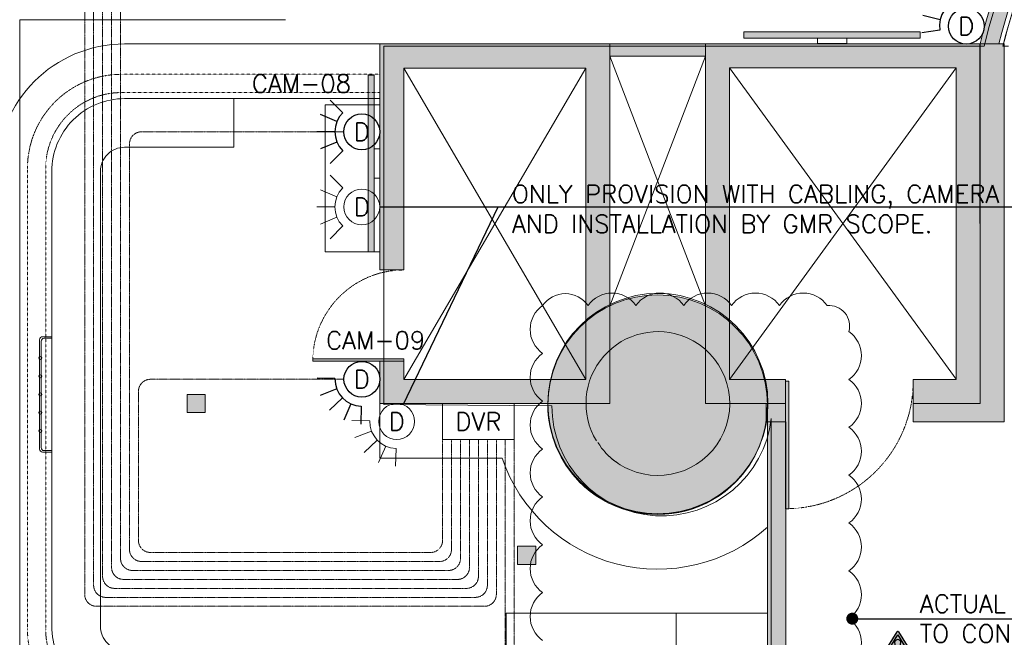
# Model space of a CAD drawing. Header units: millimetres. Extents: x 49250 to 72845, y -20157 to 18303.
# Tile 13 of 16: x 55532 to 63768, y 7217 to 12381. Entities that reach past the tile are written whole.
import ezdxf
from ezdxf.enums import TextEntityAlignment as Align

# ---------------------------------------------------------------- set-up
doc = ezdxf.new("R2010")
doc.units = ezdxf.units.MM
doc.header["$MEASUREMENT"] = 0
doc.linetypes.add('HIDDENX2', pattern=[0.75, 0.5, -0.25])
doc.linetypes.add('IRISH HOUSE_FF46_HYD AIRPORT_HVAC DUCTING LAYOUT 3$0$( Dashed )', pattern=[0.75, 0.5, -0.25])
doc.layers.get('0').update_dxf_attribs({"lineweight": 5})
for name, color, linetype in [('ACMV-MEPF_General Text', 7, 'Continuous'), ('ELV-CCTV-SYSTEM-EQP', 5, 'Continuous'), ('IRISH HOUSE_FF46_HYD AIRPORT_HVAC DUCTING LAYOUT 3$0$Flooring', 8, 'Continuous'), ('IRISH HOUSE_FF46_HYD AIRPORT_HVAC DUCTING LAYOUT 3$0$RCP LAYOUT', 8, 'Continuous'), ('Warning Symbol', 7, 'Continuous')]:
    doc.layers.add(name, color=color, linetype=linetype)
for name, color, linetype, lineweight in [('IRISH HOUSE_FF46_HYD AIRPORT_HVAC DUCTING LAYOUT 3$0$00 Structural', 2, 'Continuous', 25), ('IRISH HOUSE_FF46_HYD AIRPORT_HVAC DUCTING LAYOUT 3$0$02 Furniture', 14, 'Continuous', 25), ('IRISH HOUSE_FF46_HYD AIRPORT_HVAC DUCTING LAYOUT 3$0$02_Elevation 00', 8, 'Continuous', 9), ('IRISH HOUSE_FF46_HYD AIRPORT_HVAC DUCTING LAYOUT 3$0$Ceiling', 14, 'Continuous', 9), ('IRISH HOUSE_FF46_HYD AIRPORT_HVAC DUCTING LAYOUT 3$0$Grey', 8, 'Continuous', 9), ('IRISH HOUSE_FF46_HYD AIRPORT_HVAC DUCTING LAYOUT 3$0$LEVEL-F-OVERALL LAYOUT$0$A-DETL', 251, 'Continuous', 15), ('IRISH HOUSE_FF46_HYD AIRPORT_HVAC DUCTING LAYOUT 3$0$LEVEL-F-OVERALL LAYOUT$0$A-FLOR-HRAL', 251, 'Continuous', 13), ('IRISH HOUSE_FF46_HYD AIRPORT_HVAC DUCTING LAYOUT 3$0$LEVEL-F-OVERALL LAYOUT$0$C-COLS', 251, 'Continuous', 13), ('M-MEP-ELPR-EQUIP', 6, 'Continuous', 20), ('M-MEP-ELTV-CABLE', 96, 'HIDDENX2', 20), ('M-MEP-ELTV-CAM', 5, 'Continuous', 20), ('M-MEP-ELTV-EQUIP', 6, 'Continuous', 20), ('M-MEP-GEN', 7, 'Continuous', 5)]:
    doc.layers.add(name, color=color, linetype=linetype, lineweight=lineweight)
doc.styles.add('Oswald Light', font='txt')
doc.styles.add('Romans', font='romans.shx', dxfattribs={"width": 0.8})
doc.styles.get("Standard").update_dxf_attribs({"font": 'romans.shx'})
doc.dimstyles.new('100_Romans_Dot', dxfattribs={"dimtxt": 100, "dimasz": 100, "dimexe": 50, "dimexo": 50, "dimgap": 50, "dimtad": 1, "dimdec": 0, "dimzin": 0, "dimdsep": 46, "dimtxsty": 'Romans', "dimblk": 'DOT', "dimcen": 0.09, "dimclrd": 256, "dimclre": 256, "dimadec": 0, "dimazin": 0, "dimtfac": 1, "dimtdec": 0, "dimtofl": 0, "dimtmove": 0, "dimatfit": 3, "dimldrblk": 'DOT', "dimfxl": 0, "dimtolj": 1, "dimtzin": 0, "dimarcsym": 0})
doc.dimstyles.new('MDS-50', dxfattribs={"dimtxt": 100, "dimasz": 100, "dimexe": 50, "dimexo": 50, "dimgap": 25, "dimtad": 1, "dimdec": 0, "dimtxsty": 'Oswald Light', "dimcen": 0, "dimdle": 1.5875, "dimazin": 0, "dimtfac": 1, "dimtdec": 0, "dimtix": 1, "dimtmove": 0, "dimatfit": 0, "dimfxl": 0, "dimfrac": 2, "dimtolj": 1, "dimarcsym": 0})

# ---------------------------------------------------------------- blocks, each defined once
blk = doc.blocks.new('IRISH HOUSE_FF46_HYD AIRPORT_HVAC DUCTING LAYOUT 3$0$IRISH HOUSE-RCP LAYOUT')
at = {"lineweight": 0, "ltscale": 0.25}
h = blk.add_hatch(color=8, dxfattribs=at)
h.dxf.hatch_style = 1
edge = h.paths.add_edge_path()
edge.add_line((14811.17518024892, 5878.351971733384), (14696.56439223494, 5979.910616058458))
edge.add_arc((20815.34972883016, 1083.092979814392), 7836.986471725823, 141.3299764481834, 165.7934505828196)
edge.add_line((13218.0394417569, 3006.43209706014), (13375.34312890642, 3006.426306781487))
edge.add_arc((20786.778823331, 1095.934112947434), 7653.715403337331, 141.3288808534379, 165.5451914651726, ccw=False)
edge = h.paths.add_edge_path()
edge.add_line((15341.3675333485, 6700.867016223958), (15455.85849384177, 6599.066284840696))
edge.add_arc((20875.43113888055, 1115.785133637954), 7709.613468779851, 91.19275811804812, 134.6652081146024, ccw=False)
edge.add_line((20714.94741821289, 8823.728102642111), (20714.94741821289, 8976.16593988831))
edge.add_arc((20868.4516383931, 1130.585743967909), 7847.081760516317, 91.12088866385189, 134.7769738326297)
h = blk.add_hatch(color=8, dxfattribs=at)
h.dxf.hatch_style = 1
h.paths.add_polyline_path([(8196.710783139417, 1116.625687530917), (8196.710783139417, 3006.428369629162), (10121.97651223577, 3006.428369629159), (10121.97651223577, 2.476917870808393e-08), (8196.710783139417, 2.476917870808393e-08), (8196.710783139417, 354.6256875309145), (8398.93647065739, 354.6256875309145), (8398.93647065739, 202.2256875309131), (9919.750824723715, 202.2256875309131), (9919.750824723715, 2804.2026821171), (8398.936470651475, 2804.202682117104), (8398.93647065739, 1116.625687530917)])
h = blk.add_hatch(color=8, dxfattribs=at)
h.dxf.hatch_style = 1
h.paths.add_polyline_path([(8196.710783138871, 1116.62568753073), (8196.710783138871, 3006.428369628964), (10121.97651223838, 3006.428369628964), (10121.97651223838, 2.468004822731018e-08), (8196.710783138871, 2.468004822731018e-08), (8196.710783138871, 354.6256875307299), (8398.936470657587, 354.6256875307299), (8398.936470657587, 202.2256875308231), (9919.750824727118, 202.2256875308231), (9919.750824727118, 2804.202682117), (8398.936470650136, 2804.202682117), (8398.936470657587, 1116.62568753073)])
h = blk.add_hatch(color=8, dxfattribs=at)
h.dxf.hatch_style = 1
h.paths.add_polyline_path([(8196.710783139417, 1116.625687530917), (8196.710783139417, 3006.428369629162), (10121.97651223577, 3006.428369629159), (10121.97651223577, 2.476917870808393e-08), (8196.710783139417, 2.476917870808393e-08), (8196.710783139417, 354.6256875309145), (8398.93647065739, 354.6256875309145), (8398.93647065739, 202.2256875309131), (9919.750824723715, 202.2256875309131), (9919.750824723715, 2804.2026821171), (8398.936470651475, 2804.202682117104), (8398.93647065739, 1116.625687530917)])
h = blk.add_hatch(color=8, dxfattribs=at)
h.dxf.hatch_style = 1
h.paths.add_polyline_path([(11592.02438751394, -1.071566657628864e-08), (10922.08602257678, -1.071657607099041e-08), (10922.08602257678, 3006.428369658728), (13217.55894074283, 3006.428369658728), (13217.55894074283, -1.071566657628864e-08), (12658.82438751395, -1.071566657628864e-08), (12658.82438751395, 200.4286831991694), (13017.13025753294, 200.4286831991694), (13017.13025753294, 2805.999686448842), (11122.51470579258, 2805.999686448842), (11122.51470579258, 200.4286831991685), (11592.02438751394, 200.4286831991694)])
h = blk.add_hatch(color=8, dxfattribs=at)
h.dxf.hatch_style = 1
h.paths.add_polyline_path([(11592.02438751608, -1.094304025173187e-08), (10922.08602257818, -1.094304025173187e-08), (10922.08602257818, 3006.428369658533), (13217.55894074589, 3006.428369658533), (13217.55894074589, -1.094304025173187e-08), (12658.8243875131, -1.094304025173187e-08), (12658.8243875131, 200.4286831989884), (13017.130257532, 200.4286831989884), (13017.130257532, 2805.999686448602), (11122.51470579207, 2805.999686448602), (11122.51470579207, 200.4286831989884), (11592.02438751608, 200.4286831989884)])
h = blk.add_hatch(color=8, dxfattribs=at)
h.dxf.hatch_style = 1
h.paths.add_polyline_path([(11592.02438751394, -1.071566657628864e-08), (10922.08602257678, -1.071657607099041e-08), (10922.08602257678, 3006.428369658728), (13217.55894074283, 3006.428369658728), (13217.55894074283, -1.071566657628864e-08), (12658.82438751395, -1.071566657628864e-08), (12658.82438751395, 200.4286831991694), (13017.13025753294, 200.4286831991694), (13017.13025753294, 2805.999686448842), (11122.51470579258, 2805.999686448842), (11122.51470579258, 200.4286831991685), (11592.02438751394, 200.4286831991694)])
h = blk.add_hatch(color=8, dxfattribs=at)
h.dxf.hatch_style = 1
h.paths.add_polyline_path([(13217.55894075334, -1.0710209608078e-08), (13217.37254831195, 3006.432109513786), (13420.57254812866, 3006.424629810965), (13420.75146123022, -152.4000000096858), (12658.82438752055, -152.4000000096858), (12658.82438752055, -9.778887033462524e-09)])
h = blk.add_hatch(color=8, dxfattribs=at)
h.dxf.hatch_style = 1
h.paths.add_polyline_path([(10521.18487399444, 908.6588008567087, 1), (10521.18487399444, -928.3255048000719, 1)])
h = blk.add_hatch(color=8, dxfattribs=at)
h.dxf.hatch_style = 1
h.paths.add_polyline_path([(11439.67702682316, -9.833351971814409, 1), (9602.692721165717, -9.833351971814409, 1)])
h = blk.add_hatch(color=8, dxfattribs=at)
h.dxf.hatch_style = 1
h.paths.add_polyline_path([(10521.18487399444, 908.6588008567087, 1), (10521.18487399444, -928.3255048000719, 1)])
at = {"lineweight": 0}
h = blk.add_hatch(color=8, dxfattribs=at)
h.dxf.hatch_style = 1
h.paths.add_polyline_path([(8398.936470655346, 372.7326426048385), (8398.936470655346, 354.6256875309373), (7636.936470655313, 354.6256875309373), (7636.936470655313, 372.7326426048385)])
h = blk.add_hatch(color=8, dxfattribs=at)
h.dxf.hatch_style = 1
h.paths.add_polyline_path([(8398.936470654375, 372.7326426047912), (8398.936470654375, 354.62568753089), (7636.936470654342, 354.62568753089), (7636.936470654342, 372.7326426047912)])
h = blk.add_hatch(color=8, dxfattribs=at)
h.dxf.hatch_style = 1
h.paths.add_polyline_path([(8398.936470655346, 372.7326426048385), (8398.936470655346, 354.6256875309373), (7636.936470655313, 354.6256875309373), (7636.936470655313, 372.7326426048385)])
h = blk.add_hatch(color=8, dxfattribs=at)
h.dxf.hatch_style = 1
h.paths.add_polyline_path([(11617.37412461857, 187.7286831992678), (11592.02438751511, 187.7286831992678), (11592.02438751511, -879.0713168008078), (11617.37412461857, -879.0713168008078)])
h = blk.add_hatch(color=8, dxfattribs=at)
h.dxf.hatch_style = 1
h.paths.add_polyline_path([(11617.37412461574, 187.7286831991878), (11592.02438751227, 187.7286831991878), (11592.02438751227, -879.0713168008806), (11617.37412461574, -879.0713168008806)])
h = blk.add_hatch(color=8, dxfattribs=at)
h.dxf.hatch_style = 1
h.paths.add_polyline_path([(11617.37412461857, 187.7286831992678), (11592.02438751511, 187.7286831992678), (11592.02438751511, -879.0713168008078), (11617.37412461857, -879.0713168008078)])
at = {"lineweight": 0, "ltscale": 0.25}
h = blk.add_hatch(color=8, dxfattribs=at)
h.dxf.hatch_style = 1
h.paths.add_polyline_path([(11592.02438752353, -1.0710209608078e-08), (11428.57362706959, -1.0710209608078e-08), (11428.57362706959, -152.2183427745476), (11592.02438752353, -152.2183427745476)])
h = blk.add_hatch(color=8, dxfattribs=at)
h.dxf.hatch_style = 1
h.paths.add_polyline_path([(11440.10283514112, -2926.290459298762), (11592.50284054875, -2926.291136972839), (11592.50284054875, -2776.307031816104), (11592.50270409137, -879.0713168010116), (11592.02438751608, -879.0713168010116), (11592.02438751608, -152.3577937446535), (11461.81636568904, -152.2183427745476), (11440.10265182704, -152.2183427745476)])
at = {"layer": 'IRISH HOUSE_FF46_HYD AIRPORT_HVAC DUCTING LAYOUT 3$0$00 Structural', "lineweight": 0, "ltscale": 0.25}
h = blk.add_hatch(color=8, dxfattribs=at)
h.dxf.hatch_style = 1
h.paths.add_polyline_path([(10922.08602258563, 2904.828369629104), (10922.08602258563, 3006.428369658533), (10121.97651224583, 3006.428369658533), (10121.97651224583, 2904.828369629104)])
h = blk.add_hatch(color=8, dxfattribs=at)
h.dxf.hatch_style = 1
h.paths.add_polyline_path([(6584.933419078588, 76.20000002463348), (6584.933419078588, -76.19999997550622), (6737.333419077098, -76.19999997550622), (6737.333419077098, 76.20000002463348)])
h = blk.add_hatch(color=8, dxfattribs=at)
h.dxf.hatch_style = 1
h.paths.add_polyline_path([(9349.880585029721, -1193.894119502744), (9349.880585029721, -1346.294119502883), (9502.280585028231, -1346.294119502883), (9502.280585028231, -1193.894119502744)])
at = {"layer": 'IRISH HOUSE_FF46_HYD AIRPORT_HVAC DUCTING LAYOUT 3$0$02 Furniture', "lineweight": 0, "ltscale": 0.25}
h = blk.add_hatch(color=8, dxfattribs=at)
h.dxf.hatch_style = 1
h.paths.add_polyline_path([(12717.77169003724, 3106.642233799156), (11242.60572467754, 3106.642233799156), (11242.60572467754, 3055.774441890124), (12717.77169003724, 3055.774441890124)])
h = blk.add_hatch(color=8, dxfattribs=at)
h.dxf.hatch_style = 1
h.paths.add_polyline_path([(8100.508956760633, 2744.191652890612), (8100.508956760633, 1269.025687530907), (8151.376748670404, 1269.025687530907), (8151.376748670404, 2744.191652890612)])
at = {"color": 8, "lineweight": 0, "ltscale": 0.25}
for p, q in [((7409.940764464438, 3209.126300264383), (5185.384299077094, 3209.126300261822)), ((5185.384299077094, 3209.126300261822), (5185.384299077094, -3245.420745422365)), ((8398.93647065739, 202.2256875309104), (9919.750824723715, 2804.2026821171)), ((8398.93647065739, 2804.2026821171), (9919.750824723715, 202.2256875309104)), ((8398.936470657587, 202.2256875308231), (9919.750824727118, 2804.202682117)), ((8398.936470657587, 2804.202682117), (9919.750824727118, 202.2256875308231)), ((8398.93647065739, 202.2256875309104), (9919.750824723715, 2804.2026821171)), ((8398.93647065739, 2804.2026821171), (9919.750824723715, 202.2256875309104)), ((13017.13025753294, 204.0226918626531), (11122.51470579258, 2805.999686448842)), ((13017.13025753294, 2805.999686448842), (11122.51470579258, 200.4286831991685)), ((13017.130257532, 204.0226918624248), (11122.51470579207, 2805.999686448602)), ((13017.130257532, 2805.999686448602), (11122.51470579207, 200.4286831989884)), ((13017.13025753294, 204.0226918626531), (11122.51470579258, 2805.999686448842)), ((13017.13025753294, 2805.999686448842), (11122.51470579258, 200.4286831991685))]:
    blk.add_line(p, q, dxfattribs=at)
at = {"layer": 'IRISH HOUSE_FF46_HYD AIRPORT_HVAC DUCTING LAYOUT 3$0$00 Structural', "color": 8, "lineweight": 0, "ltscale": 0.25}
for p, q in [((8196.710783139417, 1116.625687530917), (8196.710783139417, 3006.428369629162)), ((8196.710783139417, 3006.428369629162), (10121.97651223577, 3006.428369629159)), ((8196.710783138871, 1116.62568753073), (8196.710783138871, 3006.428369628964)), ((8196.710783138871, 3006.428369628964), (10121.97651223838, 3006.428369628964)), ((8196.710783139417, 1116.625687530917), (8196.710783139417, 3006.428369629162)), ((8196.710783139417, 3006.428369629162), (10121.97651223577, 3006.428369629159)), ((10121.97651225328, 2904.828369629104), (10121.97651225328, 3006.428369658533)), ((10121.97651225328, 3006.428369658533), (10922.08602258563, 3006.428369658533)), ((10121.97651223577, 3006.428369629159), (10121.97651223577, 2.476917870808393e-08)), ((10121.97651223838, 3006.428369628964), (10121.97651223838, 2.468004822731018e-08)), ((10121.97651223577, 3006.428369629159), (10121.97651223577, 2.476917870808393e-08)), ((10922.08602258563, 3006.428369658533), (10922.08602258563, 2904.828369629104)), ((10922.08602257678, -1.071657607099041e-08), (10922.08602257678, 3006.428369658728)), ((10922.08602257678, 3006.428369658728), (13217.55894074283, 3006.428369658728)), ((10922.08602257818, -1.094304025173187e-08), (10922.08602257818, 3006.428369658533)), ((10922.08602257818, 3006.428369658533), (13217.55894074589, 3006.428369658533)), ((10922.08602257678, -1.071657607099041e-08), (10922.08602257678, 3006.428369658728)), ((10922.08602257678, 3006.428369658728), (13217.55894074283, 3006.428369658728)), ((13217.55894075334, -1.0710209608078e-08), (13217.37254831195, 3006.432109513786)), ((13217.37254831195, 3006.432109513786), (13420.57254812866, 3006.424629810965)), ((13217.55894074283, 3006.428369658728), (13217.55894074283, -1.071566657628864e-08)), ((13217.55894074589, 3006.428369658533), (13217.55894074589, -1.094304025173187e-08)), ((13217.55894074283, 3006.428369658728), (13217.55894074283, -1.071566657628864e-08)), ((13218.03849828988, 3006.428369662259), (13419.90659816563, 3006.428369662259)), ((13420.57254812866, 3006.424629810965), (13420.75146123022, -152.4000000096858)), ((10121.97651224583, 817.3670582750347), (10922.08602258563, 2904.828369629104)), ((10922.08602258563, 816.5479788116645), (10121.97651224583, 2904.828369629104)), ((10922.08602258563, 2904.828369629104), (10121.97651225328, 2904.828369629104)), ((9919.750824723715, 2804.2026821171), (8398.936470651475, 2804.202682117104)), ((8398.936470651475, 2804.202682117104), (8398.93647065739, 1116.625687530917)), ((9919.750824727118, 2804.202682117), (8398.936470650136, 2804.202682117)), ((8398.936470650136, 2804.202682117), (8398.936470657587, 1116.62568753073)), ((9919.750824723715, 2804.2026821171), (8398.936470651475, 2804.202682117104)), ((8398.936470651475, 2804.202682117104), (8398.93647065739, 1116.625687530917)), ((9919.750824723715, 202.2256875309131), (9919.750824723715, 2804.2026821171)), ((9919.750824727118, 202.2256875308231), (9919.750824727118, 2804.202682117)), ((9919.750824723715, 202.2256875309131), (9919.750824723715, 2804.2026821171)), ((13017.13025753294, 2805.999686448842), (11122.51470579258, 2805.999686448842)), ((11122.51470579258, 2805.999686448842), (11122.51470579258, 200.4286831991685)), ((13017.130257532, 2805.999686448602), (11122.51470579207, 2805.999686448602)), ((11122.51470579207, 2805.999686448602), (11122.51470579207, 200.4286831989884)), ((13017.13025753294, 2805.999686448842), (11122.51470579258, 2805.999686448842)), ((11122.51470579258, 2805.999686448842), (11122.51470579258, 200.4286831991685)), ((13017.13025753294, 200.4286831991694), (13017.13025753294, 2805.999686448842)), ((13017.130257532, 200.4286831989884), (13017.130257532, 2805.999686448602)), ((13017.13025753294, 200.4286831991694), (13017.13025753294, 2805.999686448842)), ((8398.93647065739, 1116.625687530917), (8196.710783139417, 1116.625687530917)), ((8398.936470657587, 1116.62568753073), (8196.710783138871, 1116.62568753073)), ((8398.93647065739, 1116.625687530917), (8196.710783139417, 1116.625687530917)), ((8196.710783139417, 2.476917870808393e-08), (8196.710783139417, 354.6256875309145)), ((8196.710783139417, 354.6256875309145), (8398.93647065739, 354.6256875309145)), ((8196.710783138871, 2.468004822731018e-08), (8196.710783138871, 354.6256875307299)), ((8196.710783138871, 354.6256875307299), (8398.936470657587, 354.6256875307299)), ((8196.710783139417, 2.476917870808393e-08), (8196.710783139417, 354.6256875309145)), ((8196.710783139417, 354.6256875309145), (8398.93647065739, 354.6256875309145)), ((8398.93647065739, 354.6256875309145), (8398.93647065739, 202.2256875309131)), ((8398.936470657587, 354.6256875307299), (8398.936470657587, 202.2256875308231)), ((8398.93647065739, 354.6256875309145), (8398.93647065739, 202.2256875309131)), ((8398.93647065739, 202.2256875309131), (9919.750824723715, 202.2256875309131)), ((8398.936470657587, 202.2256875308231), (9919.750824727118, 202.2256875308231)), ((8398.93647065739, 202.2256875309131), (9919.750824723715, 202.2256875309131)), ((11122.51470579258, 200.4286831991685), (11592.02438751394, 200.4286831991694)), ((11122.51470579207, 200.4286831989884), (11592.02438751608, 200.4286831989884)), ((11122.51470579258, 200.4286831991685), (11592.02438751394, 200.4286831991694)), ((11592.02438751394, 200.4286831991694), (11592.02438751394, -1.071566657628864e-08)), ((11592.02438751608, 200.4286831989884), (11592.02438751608, -1.094304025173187e-08)), ((11592.02438751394, 200.4286831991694), (11592.02438751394, -1.071566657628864e-08)), ((12658.82438751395, -1.071566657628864e-08), (12658.82438751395, 200.4286831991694)), ((12658.82438751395, 200.4286831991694), (13017.13025753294, 200.4286831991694)), ((12658.8243875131, -1.094304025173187e-08), (12658.8243875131, 200.4286831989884)), ((12658.8243875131, 200.4286831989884), (13017.130257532, 200.4286831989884)), ((12658.82438751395, -1.071566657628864e-08), (12658.82438751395, 200.4286831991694)), ((12658.82438751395, 200.4286831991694), (13017.13025753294, 200.4286831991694)), ((6584.933419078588, 76.20000002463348), (6737.333419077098, 76.20000002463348)), ((6584.933419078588, -76.19999997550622), (6584.933419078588, 76.20000002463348)), ((6737.333419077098, 76.20000002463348), (6737.333419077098, -76.19999997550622)), ((10121.97651223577, 2.476917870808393e-08), (8196.710783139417, 2.476917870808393e-08)), ((10121.97651223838, 2.468004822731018e-08), (8196.710783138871, 2.468004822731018e-08)), ((10121.97651223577, 2.476917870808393e-08), (8196.710783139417, 2.476917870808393e-08)), ((6737.333419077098, -76.19999997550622), (6584.933419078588, -76.19999997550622)), ((11592.02438751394, -1.071566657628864e-08), (10922.08602257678, -1.071657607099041e-08)), ((11592.02438751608, -1.094304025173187e-08), (10922.08602257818, -1.094304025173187e-08)), ((11592.02438751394, -1.071566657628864e-08), (10922.08602257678, -1.071657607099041e-08)), ((11592.02438752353, -1.0710209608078e-08), (11428.57362706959, -1.0710209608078e-08)), ((11428.57362706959, -1.0710209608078e-08), (11428.57362706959, -152.2183427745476)), ((11592.02438752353, -152.2183427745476), (11592.02438752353, -1.0710209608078e-08)), ((12658.82438752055, -152.4000000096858), (12658.82438752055, -9.778887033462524e-09)), ((12658.82438752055, -9.778887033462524e-09), (13217.55894075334, -1.0710209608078e-08)), ((13217.55894074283, -1.071566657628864e-08), (12658.82438751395, -1.071566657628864e-08)), ((13217.55894074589, -1.094304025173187e-08), (12658.8243875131, -1.094304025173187e-08)), ((13217.55894074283, -1.071566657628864e-08), (12658.82438751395, -1.071566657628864e-08)), ((11428.57362706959, -152.2183427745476), (11592.02438752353, -152.2183427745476)), ((11592.50265182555, -152.3583059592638), (11440.10265182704, -152.1950876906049)), ((11440.10265182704, -152.1950876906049), (11440.10283514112, -2926.290459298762)), ((11592.50284579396, -2926.291136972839), (11592.50265182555, -152.3583059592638)), ((13420.75146123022, -152.4000000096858), (12658.82438752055, -152.4000000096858)), ((9349.880585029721, -1193.894119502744), (9502.280585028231, -1193.894119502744)), ((9349.880585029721, -1346.294119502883), (9349.880585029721, -1193.894119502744)), ((9502.280585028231, -1193.894119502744), (9502.280585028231, -1346.294119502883)), ((9502.280585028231, -1346.294119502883), (9349.880585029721, -1346.294119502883))]:
    blk.add_line(p, q, dxfattribs=at)
for centre, radius in [((10521.18487399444, -9.833351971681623), 918.4921528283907), ((10521.18487399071, -9.833351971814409), 918.492152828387), ((10521.18487399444, -9.833351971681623), 918.4921528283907)]:
    blk.add_circle(centre, radius, dxfattribs=at)
for centre, radius, start, end in [((20815.34983282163, 1083.092928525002), 7836.986584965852, 141.3299766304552, 165.7934785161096), ((20860.40837991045, 1068.392132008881), 7731.893577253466, 141.9568006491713, 165.4837367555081)]:
    blk.add_arc(centre, radius, start, end, dxfattribs=at)
at = {"layer": 'IRISH HOUSE_FF46_HYD AIRPORT_HVAC DUCTING LAYOUT 3$0$02 Furniture', "color": 8, "lineweight": 0, "ltscale": 0.25}
for p, q in [((12717.77169003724, 3106.642233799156), (11242.60572467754, 3106.642233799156)), ((11242.60572467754, 3106.642233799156), (11242.60572467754, 3055.774441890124)), ((11242.60572467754, 3055.774441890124), (12717.77169003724, 3055.774441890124)), ((11447.93060508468, 3055.774441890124), (11415.8354667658, 3055.774441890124)), ((11857.62702298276, 3055.774441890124), (12102.75039173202, 3055.774441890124)), ((11857.62702298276, 3010.440407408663), (11857.62702298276, 3055.774441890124)), ((12102.75039173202, 3055.774441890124), (12102.75039173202, 3010.440407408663)), ((12717.77169003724, 3055.774441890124), (12717.77169003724, 3106.642233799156)), ((12102.75039173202, 3010.440407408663), (11857.62702298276, 3010.440407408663)), ((8100.508956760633, 2744.191652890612), (8100.508956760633, 1269.025687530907)), ((8151.376748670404, 2744.191652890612), (8100.508956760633, 2744.191652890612)), ((8151.376748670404, 1269.025687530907), (8151.376748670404, 2744.191652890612)), ((7739.510783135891, 1269.025687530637), (7739.510783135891, 2498.395489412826)), ((7739.510783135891, 2498.395489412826), (8196.710783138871, 2498.395489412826)), ((8196.710783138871, 2498.395489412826), (8196.710783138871, 1269.025687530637)), ((8151.376748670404, 1884.046985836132), (8151.376748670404, 2129.170354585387)), ((8151.376748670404, 2129.170354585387), (8196.710783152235, 2129.170354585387)), ((8196.710783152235, 2129.170354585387), (8196.710783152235, 1884.046985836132)), ((8196.710783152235, 1884.046985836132), (8151.376748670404, 1884.046985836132)), ((8196.710783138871, 1269.025687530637), (7739.510783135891, 1269.025687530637)), ((8100.508956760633, 1269.025687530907), (8151.376748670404, 1269.025687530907)), ((9602.745360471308, 2.468004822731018e-08), (8196.710783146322, 2.468004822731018e-08)), ((8196.710783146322, 2.468004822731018e-08), (8196.710783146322, -457.1999999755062)), ((11439.62445248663, -1034.039210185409), (11439.62438751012, -1.094304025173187e-08)), ((8196.710783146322, -457.1999999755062), (9220.265176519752, -457.1999999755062))]:
    blk.add_line(p, q, dxfattribs=at)
for centre, radius, start, end in [((10521.18487399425, -9.833351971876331), 918.4921528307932, 179.3865812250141, 0.6134187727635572), ((10521.18487399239, -9.833351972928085), 1375.692152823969, 198.9773206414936, 311.8836390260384)]:
    blk.add_arc(centre, radius, start, end, dxfattribs=at)
at = {"layer": 'IRISH HOUSE_FF46_HYD AIRPORT_HVAC DUCTING LAYOUT 3$0$02_Elevation 00', "color": 8, "lineweight": 0, "ltscale": 25}
for p, q in [((7636.936470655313, 354.6256875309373), (7636.936470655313, 372.7326426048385)), ((7636.936470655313, 372.7326426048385), (8398.936470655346, 372.7326426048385)), ((7636.936470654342, 354.62568753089), (7636.936470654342, 372.7326426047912)), ((7636.936470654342, 372.7326426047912), (8398.936470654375, 372.7326426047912)), ((7636.936470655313, 354.6256875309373), (7636.936470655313, 372.7326426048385)), ((7636.936470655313, 372.7326426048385), (8398.936470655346, 372.7326426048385)), ((8398.936470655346, 354.6256875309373), (7636.936470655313, 354.6256875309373)), ((8398.936470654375, 354.62568753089), (7636.936470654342, 354.62568753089)), ((8398.936470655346, 354.6256875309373), (7636.936470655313, 354.6256875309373)), ((8398.936470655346, 372.7326426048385), (8398.936470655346, 354.6256875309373)), ((8398.936470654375, 372.7326426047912), (8398.936470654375, 354.62568753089)), ((8398.936470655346, 372.7326426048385), (8398.936470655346, 354.6256875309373)), ((11617.37412461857, 187.7286831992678), (11592.02438751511, 187.7286831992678)), ((11592.02438751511, 187.7286831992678), (11592.02438751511, -879.0713168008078)), ((11617.37412461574, 187.7286831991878), (11592.02438751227, 187.7286831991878)), ((11592.02438751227, 187.7286831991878), (11592.02438751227, -879.0713168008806)), ((11617.37412461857, 187.7286831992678), (11592.02438751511, 187.7286831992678)), ((11592.02438751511, 187.7286831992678), (11592.02438751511, -879.0713168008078)), ((11617.37412461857, -879.0713168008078), (11617.37412461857, 187.7286831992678)), ((11617.37412461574, -879.0713168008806), (11617.37412461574, 187.7286831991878)), ((11617.37412461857, -879.0713168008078), (11617.37412461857, 187.7286831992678)), ((11592.02438751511, -879.0713168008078), (11617.37412461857, -879.0713168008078)), ((11592.02438751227, -879.0713168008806), (11617.37412461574, -879.0713168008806)), ((11592.02438751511, -879.0713168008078), (11617.37412461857, -879.0713168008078))]:
    blk.add_line(p, q, dxfattribs=at)
at = {"layer": 'IRISH HOUSE_FF46_HYD AIRPORT_HVAC DUCTING LAYOUT 3$0$02_Elevation 00', "color": 8, "lineweight": 0, "ltscale": 0.25}
for p, q in [((10677.1435367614, -1753.768605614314), (9254.743536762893, -1753.768605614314)), ((9254.743536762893, -1753.768605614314), (9254.743536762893, -2519.900611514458)), ((10677.1435367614, -2519.900611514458), (10677.1435367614, -1753.768605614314)), ((11440.10278297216, -1753.768649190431), (10677.1435367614, -1753.768605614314)), ((10677.1435367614, -1753.768605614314), (10677.1435367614, -2519.900611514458)), ((11440.10278297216, -2519.900655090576), (11440.10278297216, -1753.768649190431))]:
    blk.add_line(p, q, dxfattribs=at)
at = {"layer": 'IRISH HOUSE_FF46_HYD AIRPORT_HVAC DUCTING LAYOUT 3$0$Ceiling', "color": 8, "lineweight": 0, "ltscale": 0.25}
for p, q in [((13454.5198758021, 2988.277407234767), (13409.29098965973, 2988.281147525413)), ((13409.29098965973, 2988.281147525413), (13453.85392583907, 2988.281147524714))]:
    blk.add_line(p, q, dxfattribs=at)
for centre, radius, start, end in [((20894.35570759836, 1050.244909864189), 7731.893577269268, 141.9568006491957, 165.4837367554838), ((20894.35592192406, 1050.244846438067), 7731.893800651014, 163.1418463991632, 165.4837366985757)]:
    blk.add_arc(centre, radius, start, end, dxfattribs=at)
at = {"layer": 'IRISH HOUSE_FF46_HYD AIRPORT_HVAC DUCTING LAYOUT 3$0$Flooring', "color": 8, "lineweight": 0, "ltscale": 0.25}
for p, q in [((8230.657391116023, 2988.281147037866), (13251.31913721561, 2988.592417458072)), ((8230.658132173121, -9.121535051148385), (8230.657391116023, 2988.281147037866)), ((9636.591594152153, -18.50399516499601), (8230.658132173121, -9.121535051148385)), ((11472.34508609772, -8885.032331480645), (11471.90638913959, -123.9679584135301))]:
    blk.add_line(p, q, dxfattribs=at)
for centre, radius, start, end in [((20924.10118579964, 1044.774556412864), 7915.176071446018, 90.5293580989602, 165.7838208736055), ((10557.36129550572, -18.5344219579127), 920.7697018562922, 179.9981066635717, 353.3340728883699)]:
    blk.add_arc(centre, radius, start, end, dxfattribs=at)
at = {"layer": 'IRISH HOUSE_FF46_HYD AIRPORT_HVAC DUCTING LAYOUT 3$0$Grey', "color": 8, "lineweight": 0, "ltscale": 0.25}
for p, q in [((8196.710783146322, 3006.428369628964), (6063.110783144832, 3006.428369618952)), ((8196.710783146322, 2549.228369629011), (8196.710783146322, 3006.428369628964)), ((6063.110783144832, 2549.228369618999), (8196.710783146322, 2549.228369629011)), ((6977.510783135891, 2549.228369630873), (6063.110783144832, 2549.228369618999)), ((6977.510783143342, 2142.828369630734), (6977.510783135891, 2549.228369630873)), ((6063.110783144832, 2142.828369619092), (6977.510783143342, 2142.828369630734)), ((5453.510783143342, -1859.500611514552), (5453.510783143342, 1939.628369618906)), ((5453.510783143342, 1939.628369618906), (5453.510783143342, -1859.500611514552)), ((5859.910783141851, -1859.500611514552), (5859.910783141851, 1939.628369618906)), ((5351.910783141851, -381.0295612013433), (5351.910783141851, 533.3704387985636)), ((5364.610783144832, -368.3295612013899), (5364.610783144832, 520.6704387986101)), ((5377.310783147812, 558.7704387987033), (5453.510783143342, 558.7704387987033)), ((5390.010783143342, 546.0704387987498), (5453.510783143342, 546.0704387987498)), ((5453.510783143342, -406.4295612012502), (5377.310783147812, -406.4295612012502)), ((5453.510783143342, -393.7295612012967), (5390.010783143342, -393.7295612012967))]:
    blk.add_line(p, q, dxfattribs=at)
at = {"layer": 'IRISH HOUSE_FF46_HYD AIRPORT_HVAC DUCTING LAYOUT 3$0$Grey', "color": 8, "linetype": 'IRISH HOUSE_FF46_HYD AIRPORT_HVAC DUCTING LAYOUT 3$0$( Dashed )', "lineweight": 0, "ltscale": 0.2}
for p, q in [((6037.710783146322, 2752.428369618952), (8196.710783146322, 2752.428369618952)), ((8196.710783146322, 2752.428369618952), (8196.710783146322, 2600.028369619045)), ((8196.710783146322, 2600.028369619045), (6037.710783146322, 2600.028369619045)), ((5250.310783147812, -1884.900611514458), (5250.310783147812, 1965.028369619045)), ((5402.710783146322, 1965.028369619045), (5402.710783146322, -1884.900611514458))]:
    blk.add_line(p, q, dxfattribs=at)
at = {"layer": 'IRISH HOUSE_FF46_HYD AIRPORT_HVAC DUCTING LAYOUT 3$0$Grey', "color": 8, "lineweight": 0, "ltscale": 0.25}
for centre in [(5358.260783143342, 380.9704387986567), (5358.260783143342, 228.5704387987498), (5358.260783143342, 76.17043879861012), (5358.260783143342, -76.22956120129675), (5358.260783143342, -228.6295612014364)]:
    blk.add_circle(centre, 12.7, dxfattribs=at)
for centre, radius, start, end in [((6063.110783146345, 1939.628369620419), 1066.799999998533, 90.00000000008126, 180.0000000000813), ((6063.110783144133, 1939.628369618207), 609.6000000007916, 89.99999999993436, 179.9999999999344), ((6063.110783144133, 1939.628369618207), 609.6000000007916, 89.99999999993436, 179.9999999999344), ((6063.110783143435, 1939.628369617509), 203.2000000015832, 89.9999999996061, 179.9999999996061), ((5377.310783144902, 533.3704387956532), 25.40000000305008, 89.99999999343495, 179.999999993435), ((5390.010783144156, 520.670438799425), 25.39999999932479, 90.00000000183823, 180.0000000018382), ((5377.310783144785, -381.0295611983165), 25.40000000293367, 180.0000000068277, 270.0000000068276), ((5390.01078314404, -368.3295612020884), 25.39999999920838, 179.9999999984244, 269.9999999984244), ((6063.110783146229, -1859.500611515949), 1066.799999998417, 179.999999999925, 269.999999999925), ((6063.110783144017, -1859.500611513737), 609.6000000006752, 180.0000000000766, 270.0000000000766), ((6063.110783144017, -1859.500611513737), 609.6000000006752, 180.0000000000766, 270.0000000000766), ((6063.110783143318, -1859.500611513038), 203.2000000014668, 180.0000000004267, 270.0000000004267)]:
    blk.add_arc(centre, radius, start, end, dxfattribs=at)
at = {"layer": 'IRISH HOUSE_FF46_HYD AIRPORT_HVAC DUCTING LAYOUT 3$0$Grey', "color": 8, "linetype": 'IRISH HOUSE_FF46_HYD AIRPORT_HVAC DUCTING LAYOUT 3$0$( Dashed )', "lineweight": 0, "ltscale": 0.2}
for centre, radius, start, end in [((6037.71078314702, 1965.028369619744), 787.3999999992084, 90.00000000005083, 180.0000000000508), ((6037.710783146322, 1965.028369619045), 635, 90, 180), ((8398.936470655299, 354.6256875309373), 761.9999999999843, 90, 180), ((8398.936470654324, 354.62568753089), 761.9999999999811, 90, 180), ((8398.936470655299, 354.6256875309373), 761.9999999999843, 90, 180), ((11592.02438751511, 187.7286831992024), 1066.800000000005, 270, 0), ((11592.02438751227, 187.7286831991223), 1066.800000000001, 270, 0), ((11592.02438751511, 187.7286831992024), 1066.800000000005, 270, 0), ((6037.71078314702, -1884.900611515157), 787.3999999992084, 179.9999999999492, 269.9999999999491), ((6037.710783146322, -1884.900611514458), 635, 180, 270)]:
    blk.add_arc(centre, radius, start, end, dxfattribs=at)
at = {"layer": 'IRISH HOUSE_FF46_HYD AIRPORT_HVAC DUCTING LAYOUT 3$0$LEVEL-F-OVERALL LAYOUT$0$A-DETL', "color": 8, "lineweight": 0}
blk.add_arc((10470.25858402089, -61.43660263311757), 520.4326462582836, 210.4773480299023, 235.1162635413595, dxfattribs=at)
at = {"layer": 'IRISH HOUSE_FF46_HYD AIRPORT_HVAC DUCTING LAYOUT 3$0$LEVEL-F-OVERALL LAYOUT$0$A-FLOR-HRAL', "color": 8, "lineweight": 0}
blk.add_circle((10523.50533877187, -7.392380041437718e-10), 920.5561574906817, dxfattribs=at)
at = {"layer": 'IRISH HOUSE_FF46_HYD AIRPORT_HVAC DUCTING LAYOUT 3$0$LEVEL-F-OVERALL LAYOUT$0$C-COLS', "color": 8, "lineweight": 0}
for radius, start, end in [(601.3431622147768, 66.60000001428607, 211.1967192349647), (601.3431622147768, 246.6000000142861, 66.60000001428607), (601.3431622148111, 222.3109802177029, 230.2363637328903), (601.3431622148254, 230.2642412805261, 246.6000000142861)]:
    blk.add_arc((10523.50533876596, -7.392380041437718e-10), radius, start, end, dxfattribs=at)
blk = doc.blocks.new('IRISH HOUSE_FF46_HYD AIRPORT_HVAC DUCTING LAYOUT 3')
at = {"layer": 'IRISH HOUSE_FF46_HYD AIRPORT_HVAC DUCTING LAYOUT 3$0$RCP LAYOUT', "lineweight": 0}
blk.add_blockref('IRISH HOUSE_FF46_HYD AIRPORT_HVAC DUCTING LAYOUT 3$0$IRISH HOUSE-RCP LAYOUT', (0, 0), dxfattribs=at)
blk = doc.blocks.new('DOME-CCTV-CM')
at = {"color": 0}
for p, q in [((106.0660171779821, 106.0660171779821), (176.7766952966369, 176.7766952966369)), ((138.5819298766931, 57.40251485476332), (230.9698831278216, 95.67085809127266)), ((150, 6.418569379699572e-13), (250, 6.323830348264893e-13)), ((106.0660171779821, -106.0660171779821), (176.7766952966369, -176.7766952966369)), ((138.5819298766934, -57.40251485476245), (230.9698831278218, -95.67085809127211))]:
    blk.add_line(p, q, dxfattribs=at)
blk.add_circle((0, 0), 100, dxfattribs=at)
blk.add_arc((0, 0), 150, 315, 45, dxfattribs=at)
blk.add_attdef('D', text='', height=100, dxfattribs=at).set_placement((0, 0), align=Align.MIDDLE_CENTER)
blk = doc.blocks.new('DVR')
at = {"color": 0}
blk.add_lwpolyline([(-200, 0), (200, 0), (200, 200), (-200, 200)], close=True, dxfattribs=at)
blk.add_attdef('DVR', text='', height=100, dxfattribs=at).set_placement((0, 100), align=Align.MIDDLE_CENTER)
blk = doc.blocks.new('A$C759E7B6B')
at = {"layer": 'Warning Symbol'}
h = blk.add_hatch(color=240, dxfattribs=at)
h.dxf.hatch_style = 1
h.paths.add_polyline_path([(8.523076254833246, 381.4330359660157, 0.5596478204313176), (-8.73337337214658, 381.0903065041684), (-233.2124975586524, 15.24787170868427, 0.5796521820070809), (-224.4791241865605, 0), (224.4791241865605, -2.103206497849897e-12, 0.5929947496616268), (233.0022004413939, 15.59060117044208)])
h.paths.add_polyline_path([(0, 347.8326637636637), (196.6978104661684, 25.3125), (-196.6978104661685, 25.3125)], flags=16)
h.paths.add_polyline_path([(7.872955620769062e-10, 294.0304842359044, -0.2490381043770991), (32.17756349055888, 273.4591376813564), (21.38508429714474, 121.0985651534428, -0.5465287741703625), (2.135802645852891e-09, 91.96499641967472, -0.2889019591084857), (-20.09867340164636, 102.9379278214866), (-32.17756349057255, 273.4591376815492, -0.2490381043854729)], flags=0)
h.paths.add_polyline_path([(20.68894993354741, 55.55481495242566, -1), (-20.68894993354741, 55.55481495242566, -1)], flags=0)
h = blk.add_hatch(color=2, dxfattribs=at)
h.dxf.hatch_style = 1
h.paths.add_polyline_path([(-196.6978104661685, 25.3125), (196.6978104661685, 25.31249999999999), (0, 347.8326637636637)])
h.paths.add_polyline_path([(-20.09867340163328, 102.9379278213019), (-32.17756349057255, 273.4591376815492, -0.2490381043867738), (8.436771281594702e-10, 294.0304842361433, -0.2490381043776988), (32.1775634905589, 273.4591376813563), (21.38508429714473, 121.0985651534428, -0.5465287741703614), (2.135799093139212e-09, 91.9649964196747, -0.2889019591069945)], flags=16)
h.paths.add_polyline_path([(20.68894993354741, 55.55481495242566, -1), (-20.68894993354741, 55.55481495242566, -1)], flags=16)
h = blk.add_hatch(color=240, dxfattribs=at)
h.dxf.hatch_style = 1
h.paths.add_polyline_path([(32.1775634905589, 273.4591376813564, 0.2490381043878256), (-8.52272918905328e-10, 294.030484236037, 0.2490381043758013), (-32.17756349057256, 273.4591376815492), (-20.09867340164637, 102.9379278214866, 0.2889019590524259), (-2.136940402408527e-09, 91.96499641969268, 0.5465287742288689), (21.38508429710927, 121.0985651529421)])
h.paths.add_polyline_path([(20.68894993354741, 55.55481495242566, 1), (-20.68894993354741, 55.55481495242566, 1)])
for p, q in [((-233.0022004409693, 15.59060117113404), (-8.523076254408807, 381.4330359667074)), ((-196.6978104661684, 25.3125), (0, 347.8326637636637)), ((0, 347.8326637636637), (196.6978104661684, 25.3125)), ((8.523076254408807, 381.4330359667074), (233.0022004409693, 15.59060117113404)), ((-20.09867340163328, 102.9379278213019), (-32.1775634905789, 273.4591376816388)), ((20.09867340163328, 102.9379278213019), (32.1775634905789, 273.4591376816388)), ((224.4791241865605, 0), (-224.4791241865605, 0)), ((196.6978104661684, 25.3125), (-196.6978104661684, 25.3125))]:
    blk.add_line(p, q, dxfattribs=at)
blk.add_circle((0, 55.55481495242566), 20.68894993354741, dxfattribs=at)
for centre, radius, start, end in [((0, 375.9674347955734), 10.12500000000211, 32.67087318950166, 147.3291268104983), ((3.281258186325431, 253.4463232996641), 40.71659089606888, 94.62235004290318, 150.5597944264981), ((-3.281258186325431, 253.4463232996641), 40.71659089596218, 29.44020557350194, 85.37764995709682), ((-224.4791241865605, 10.125), 10.125, 147.3291268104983, 270), ((-1.346485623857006, 113.3921214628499), 21.46939009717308, 209.1393146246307, 273.5957522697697), ((1.346485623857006, 113.3921214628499), 21.46939009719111, 266.4042477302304, 330.8606853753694), ((224.4791241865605, 10.125), 10.12500000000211, 270, 32.67087318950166)]:
    blk.add_arc(centre, radius, start, end, dxfattribs=at)
blk = doc.blocks.new('_Dot')
at = {"color": 0, "linetype": 'ByBlock', "lineweight": -2}
blk.add_line((-0.5, 0), (-1, 0), dxfattribs=at)
at = {"color": 0, "linetype": 'ByBlock', "const_width": 0.5}
blk.add_lwpolyline([(-0.25, 0, 1), (0.25, 0, 1)], format="xyb", close=True, dxfattribs=at)

msp = doc.modelspace()

# ---------------------------------------------------------------- linework, layer by layer
at = {"color": 1}
msp.add_lwpolyline([(62468.06488489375, 6972.881254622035, 0.52056705), (62468.06488489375, 7372.881254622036, 0.52056705), (62468.06488489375, 7772.881254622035, 0.52056705), (62468.06488489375, 8172.881254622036, 0.52056705), (62468.06488489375, 8572.881254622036, 0.52056705), (62468.06488489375, 8972.881254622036, 0.52056705), (62468.06488489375, 9372.881254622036, 0.52056705), (62468.06488489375, 9772.881254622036, 0.52056705), (62286.42519999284, 9991.241569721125, 0.52056705), (61886.42519999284, 9991.241569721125, 0.52056705), (61486.42519999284, 9991.241569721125, 0.52056705), (61086.42519999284, 9991.241569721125, 0.52056705), (60686.42519999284, 9991.241569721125, 0.52056705), (60286.42519999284, 9991.241569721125, 0.52056705), (59905.96480254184, 9991.241569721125, 0.52056705), (59905.96480254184, 9591.241569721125, 0.52056705), (59905.96480254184, 9191.241569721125, 0.52056705), (59905.96480254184, 8791.241569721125, 0.52056705), (59905.96480254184, 8391.241569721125, 0.52056705), (59905.96480254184, 7991.241569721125, 0.52056705), (59905.96480254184, 7591.241569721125, 0.52056705), (59905.96480254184, 7191.241569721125, 0.52056705)], format="xyb", dxfattribs=at)
at = {"layer": 'M-MEP-ELTV-CABLE', "ltscale": 5}
for points in [[(65938.46954029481, 17923.24556084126), (56250.99640776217, 17923.24556084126, 0.4142135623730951), (56150.99640776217, 17823.24556084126), (56150.99640776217, 7651.165687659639, 0.4142135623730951), (56250.99640776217, 7551.165687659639), (59344.16847372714, 7551.165687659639, 0.4142135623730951), (59444.16847372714, 7651.165687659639), (59444.16847372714, 8871.685108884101)], [(51162.23580380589, 17658.02741567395), (55975.99640776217, 17658.02741567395, -0.414213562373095), (56075.99640776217, 17558.02741567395), (56075.99640776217, 7576.165687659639, 0.414213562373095), (56175.99640776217, 7476.165687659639), (59419.16847372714, 7476.165687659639, 0.414213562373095), (59519.16847372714, 7576.165687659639), (59519.16847372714, 8871.685108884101)], [(59369.16847372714, 8871.685108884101), (59369.16847372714, 7726.165687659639, -0.4142135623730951), (59269.16847372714, 7626.165687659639), (56325.99640776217, 7626.165687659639, -0.4142135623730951), (56225.99640776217, 7726.165687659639), (56225.99640776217, 17028.96310153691, -0.4142135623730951), (56325.99640776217, 17128.96310153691), (70812.44600583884, 17128.96310153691, 0.414213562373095), (70912.44600583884, 17228.96310153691), (70912.44600583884, 17650.60509120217)], [(59294.16847372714, 8871.685108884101), (59294.16847372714, 7801.165687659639, -0.4142135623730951), (59194.16847372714, 7701.165687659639), (56400.99640776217, 7701.165687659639, -0.4142135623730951), (56300.99640776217, 7801.165687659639), (56300.99640776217, 13024.23288171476, -0.4142135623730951), (56400.99640776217, 13124.23288171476), (70812.7296010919, 13124.23288171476, -0.4142135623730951), (70912.7296010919, 13024.23288171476), (70912.7296010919, 11563.15189511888)], [(63449.99395976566, 12477.21151276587), (63449.99395976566, 12949.23288171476, 0.414213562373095), (63349.99395976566, 13049.23288171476), (56475.99640776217, 13049.23288171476, 0.4142135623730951), (56375.99640776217, 12949.23288171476), (56375.99640776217, 7876.165687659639, 0.4142135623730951), (56475.99640776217, 7776.165687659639), (59119.16847372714, 7776.165687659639, 0.4142135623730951), (59219.16847372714, 7876.165687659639), (59219.16847372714, 8871.685108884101)], [(58243.74500659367, 11443.510701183), (56550.99640776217, 11443.510701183, 0.4142135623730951), (56450.99640776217, 11343.510701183), (56450.99640776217, 7951.165687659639, 0.4142135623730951), (56550.99640776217, 7851.165687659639), (59044.16847372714, 7851.165687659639, 0.4142135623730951), (59144.16847372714, 7951.165687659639), (59144.16847372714, 8871.685108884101)], [(58244.51691739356, 9374.428604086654), (56625.99640776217, 9374.428604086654, 0.4142135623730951), (56525.99640776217, 9274.428604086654), (56525.99640776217, 8026.165687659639, 0.4142135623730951), (56625.99640776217, 7926.165687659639), (58969.16847372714, 7926.165687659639, 0.4142135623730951), (59069.16847372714, 8026.165687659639), (59069.16847372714, 8871.685108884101)], [(50680.97055697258, 1904.884804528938), (59494.16847372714, 1904.884804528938, 0.4142135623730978), (59594.16847372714, 2004.884804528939), (59594.16847372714, 8871.685108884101)], [(61485.89706575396, 6095.847341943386), (59767.94214790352, 6095.847341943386, -0.4142135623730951), (59667.94214790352, 6195.847341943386), (59667.94214790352, 8871.685108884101)]]:
    msp.add_lwpolyline(points, format="xyb", dxfattribs=at)

# ---------------------------------------------------------------- block references
at = {"layer": 'ELV-CCTV-SYSTEM-EQP', "lineweight": 0}
ref = msp.add_blockref('DOME-CCTV-CM', (63449.99395976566, 12327.21151276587), dxfattribs=dict(at, xscale=1.5, yscale=1.5, zscale=1.5, rotation=143.7174339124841))
ref.add_attrib('D', 'D', dxfattribs={"color": 0, "height": 150.0000000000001}).set_placement((63449.99395976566, 12327.21151276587), align=Align.MIDDLE_CENTER)
ref = msp.add_blockref('DOME-CCTV-CM', (58393.74500659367, 11443.510701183), dxfattribs=dict(at, xscale=1.5, yscale=1.5, zscale=1.5, rotation=180))
ref.add_attrib('D', 'D', dxfattribs={"color": 0, "height": 150.0000000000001}).set_placement((58393.74500659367, 11443.510701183), align=Align.MIDDLE_CENTER)
ref = msp.add_blockref('DOME-CCTV-CM', (58394.51691739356, 9374.428604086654), dxfattribs=dict(at, xscale=1.5, yscale=1.5, zscale=1.5, rotation=223.6022734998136))
ref.add_attrib('D', 'D', dxfattribs={"color": 0, "height": 150.0000000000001}).set_placement((58394.51691739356, 9374.428604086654), align=Align.MIDDLE_CENTER)
at = {"layer": 'M-MEP-ELPR-EQUIP'}
msp.add_blockref('IRISH HOUSE_FF46_HYD AIRPORT_HVAC DUCTING LAYOUT 3', (50347.03422345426, 9171.685108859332), dxfattribs=at)
at = {"layer": 'M-MEP-ELTV-CAM', "color": 1, "lineweight": 0}
ref = msp.add_blockref('DOME-CCTV-CM', (58393.74500659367, 10815.09721541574), dxfattribs=dict(at, xscale=1.5, yscale=1.5, zscale=1.5, rotation=180))
ref.add_attrib('D', 'D', dxfattribs={"layer": 'ELV-CCTV-SYSTEM-EQP', "color": 0, "height": 150.0000000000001}).set_placement((58393.74500659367, 10815.09721541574), align=Align.MIDDLE_CENTER)
ref = msp.add_blockref('DOME-CCTV-CM', (58685.51321873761, 9021.688241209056), dxfattribs=dict(at, xscale=1.5, yscale=1.5, zscale=1.5, rotation=223.6022734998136))
ref.add_attrib('D', 'D', dxfattribs={"layer": 'ELV-CCTV-SYSTEM-EQP', "color": 0, "height": 150.0000000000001}).set_placement((58685.51321873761, 9021.688241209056), align=Align.MIDDLE_CENTER)
at = {"layer": 'M-MEP-ELTV-EQUIP', "lineweight": 0, "xscale": 1.5, "yscale": 1.5, "zscale": 1.5}
msp.add_blockref('DVR', (59369.16847372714, 8871.6851088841), dxfattribs=at).add_auto_attribs({'DVR': 'DVR'})
at = {"layer": 'Warning Symbol', "xscale": 0.75, "yscale": 0.75, "zscale": 0.75}
msp.add_blockref('A$C759E7B6B', (62877.10582150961, 6977.475006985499), dxfattribs=at)

# ---------------------------------------------------------------- texts
at = {"layer": 'ACMV-MEPF_General Text', "insert": (63061.80959521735, 7372.881254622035), "char_height": 150, "attachment_point": 4}
msp.add_mtext_dynamic_manual_height_columns('{\\C1;ACTUAL DEMISE AREA YET TO CONFIRM.}', width=2921.722658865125, gutter_width=1, heights=[1204.965490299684], dxfattribs=at)
at = {"layer": 'M-MEP-GEN', "char_height": 150}
for s, width, gutter_width, heights, insert, attachment_point in [('CAM-08', 394.3571428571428, 4987.117444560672, [0], (57889.07282821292, 11846.71347847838), 5), ('{\\Fsimplex|c0;ONLY PROVISION WITH CABLING, CAMERA SUPPLY AND INSTALLATION BY GMR SCOPE. \\P }', 5433.461271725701, 3324.744963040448, [652.1396687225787], (59650.14737231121, 10673.48220122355), 4), ('CAM-09', 394.3571428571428, 4987.117444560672, [0], (58509.55466367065, 9700.092348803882), 5)]:
    msp.add_mtext_dynamic_manual_height_columns(s, width=width, gutter_width=gutter_width, heights=heights, dxfattribs=dict(at, insert=insert, attachment_point=attachment_point))

# ---------------------------------------------------------------- leaders
at = {"color": 1}
msp.add_leader([(62496.12752226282, 7372.881254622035), (65522.96454125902, 7372.881254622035)], dimstyle='100_Romans_Dot', override={"dimtad": 0, "dimclrd": 1}, dxfattribs=at)
at = {"layer": 'M-MEP-GEN'}
for points in [[(58543.74500659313, 10815.09721541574), (64761.28712537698, 10815.09721541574)], [(58739.90036248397, 9161.481082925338), (59535.36482368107, 10815.09721541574)]]:
    msp.add_leader(points, dimstyle='MDS-50', override={"dimasz": 150, "dimtad": 0, "dimfxl": 25.4}, dxfattribs=at)

doc.saveas('drawing.dxf')
